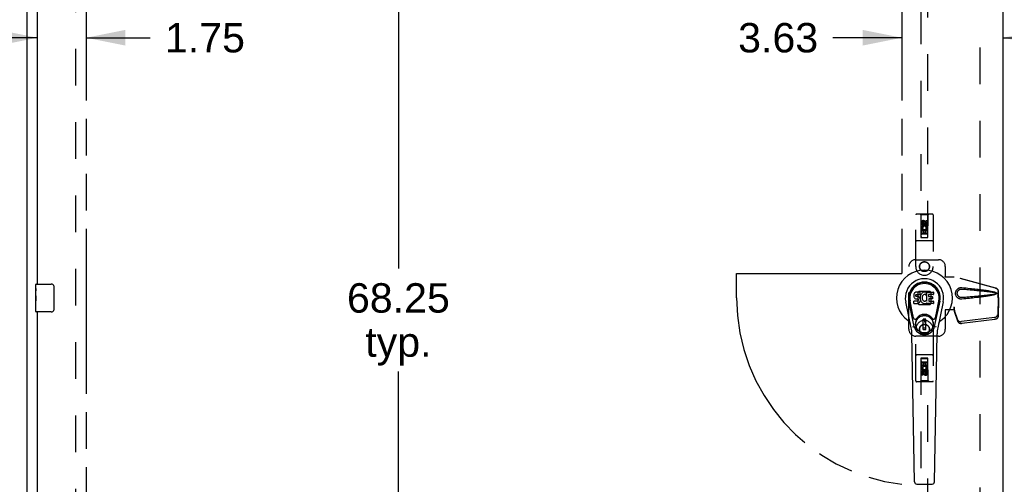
# Model space of a CAD drawing. Header units: inches. Extents: x 0 to 240, y 0 to 155.
# Tile 7 of 19: x 40 to 76, y 76 to 93. Entities that reach past the tile are written whole.
import ezdxf

# ---------------------------------------------------------------- set-up
doc = ezdxf.new("R2010")
doc.units = ezdxf.units.IN
doc.header["$LTSCALE"] = 13.183297
doc.header["$MEASUREMENT"] = 0
doc.linetypes.add('HIDDEN', pattern=[0.2, 0.1, -0.1])
doc.linetypes.add('PHANTOM', pattern=[0.8, 0.45, -0.05, 0.1, -0.05, 0.1, -0.05])
doc.layers.get('0').update_dxf_attribs({"linetype": 'CONTINUOUS'})
for name, color, linetype in [('02___PRT_ALL_AXES', 7, 'CONTINUOUS'), ('AVAILABLE_DOOR_SPACE', 7, 'CONTINUOUS'), ('DEFAULT_2', 8, 'HIDDEN'), ('DIMENSIONS', 7, 'CONTINUOUS')]:
    doc.layers.add(name, color=color, linetype=linetype)
doc.styles.get("Standard").update_dxf_attribs({"font": 'arial.ttf'})
doc.dimstyles.new('DIMSTYLE_1', dxfattribs={"dimtxt": 1.057484, "dimasz": 1.409978, "dimexe": 0.09, "dimexo": 0.07, "dimgap": 0.0375, "dimtad": 0, "dimtih": 1, "dimtoh": 1, "dimzin": 4, "dimdsep": 46, "dimtxsty": 'Standard', "dimblk": '_FILLED', "dimblk1": '_FILLED', "dimblk2": '_FILLED', "dimcen": 0.09, "dimazin": 1, "dimtfac": 1, "dimtdec": 3, "dimtofl": 0, "dimtmove": 0, "dimatfit": 3, "dimldrblk": '_FILLED', "dimfxl": 1, "dimtolj": 1, "dimtzin": 4, "dimarcsym": 0})

# ---------------------------------------------------------------- blocks, each defined once
blk = doc.blocks.new('_FILLED')
at = {"color": 0, "linetype": 'ByBlock'}
blk.add_solid([(0, 0), (-1, 0.2), (-1, -0.2)], dxfattribs=at)
blk = doc.blocks.new('*D8')
at = {"layer": 'DIMENSIONS', "color": 2, "linetype": 'Continuous'}
for p, q in [((40.849, 92.226), (38.029, 92.226)), ((42.599, 92.226), (44.903, 92.226))]:
    blk.add_line(p, q, dxfattribs=at)
at = {"layer": 'DIMENSIONS', "color": 2, "linetype": 'Continuous', "xscale": 1.409978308, "yscale": 1.409978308, "zscale": 1.409978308}
blk.add_blockref('_FILLED', (40.849, 92.226), dxfattribs=at)
at = {"layer": 'DIMENSIONS', "color": 2, "linetype": 'Continuous', "xscale": 1.409978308, "yscale": 1.409978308, "zscale": 1.409978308, "rotation": 180}
blk.add_blockref('_FILLED', (42.599, 92.226), dxfattribs=at)
at = {"layer": 'DIMENSIONS', "color": 2, "linetype": 'Continuous', "insert": (45.432, 92.755), "char_height": 1.0575, "width": 2.87368, "attachment_point": 1, "line_spacing_factor": 0.9}
blk.add_mtext('1.75', dxfattribs=at)
blk = doc.blocks.new('*D10')
at = {"layer": 'DIMENSIONS', "color": 2, "linetype": 'Continuous'}
for p, q in [((71.912, 92.226), (69.432, 92.226)), ((75.537, 92.226), (78.357, 92.226))]:
    blk.add_line(p, q, dxfattribs=at)
at = {"layer": 'DIMENSIONS', "color": 2, "linetype": 'Continuous', "xscale": 1.409978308, "yscale": 1.409978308, "zscale": 1.409978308}
blk.add_blockref('_FILLED', (71.912, 92.226), dxfattribs=at)
at = {"layer": 'DIMENSIONS', "color": 2, "linetype": 'Continuous', "xscale": 1.409978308, "yscale": 1.409978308, "zscale": 1.409978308, "rotation": 180}
blk.add_blockref('_FILLED', (75.537, 92.226), dxfattribs=at)
at = {"layer": 'DIMENSIONS', "color": 2, "linetype": 'Continuous', "insert": (68.904, 92.755), "char_height": 1.0575, "width": 2.87368, "attachment_point": 3, "line_spacing_factor": 0.9}
blk.add_mtext('3.63', dxfattribs=at)
blk = doc.blocks.new('*D11')
at = {"layer": 'DIMENSIONS', "color": 2, "linetype": 'Continuous'}
for p, q in [((55.456, 116.996), (52.551, 116.996)), ((53.82, 116.996), (53.82, 83.928)), ((53.82, 48.746), (53.82, 80.227))]:
    blk.add_line(p, q, dxfattribs=at)
at = {"layer": 'DIMENSIONS', "color": 2, "linetype": 'Continuous', "xscale": 1.409978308, "yscale": 1.409978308, "zscale": 1.409978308}
for p, rotation in [((53.82, 116.996), 90), ((53.82, 48.746), 270)]:
    blk.add_blockref('_FILLED', p, dxfattribs=dict(at, rotation=rotation))
at = {"layer": 'DIMENSIONS', "color": 2, "linetype": 'Continuous', "insert": (53.82, 83.4), "char_height": 1.0575, "width": 3.6953, "attachment_point": 2, "line_spacing_factor": 0.9}
blk.add_mtext('68.25\\Ptyp.', dxfattribs=at)
blk = doc.blocks.new('*D20')
at = {"layer": 'DIMENSIONS', "color": 2, "linetype": 'Continuous'}
for p, q in [((77.412, 95.978), (74.592, 95.978)), ((81.037, 95.978), (83.409, 95.978))]:
    blk.add_line(p, q, dxfattribs=at)
at = {"layer": 'DIMENSIONS', "color": 2, "linetype": 'Continuous', "xscale": 1.409978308, "yscale": 1.409978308, "zscale": 1.409978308}
blk.add_blockref('_FILLED', (77.412, 95.978), dxfattribs=at)
at = {"layer": 'DIMENSIONS', "color": 2, "linetype": 'Continuous', "xscale": 1.409978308, "yscale": 1.409978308, "zscale": 1.409978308, "rotation": 180}
blk.add_blockref('_FILLED', (81.037, 95.978), dxfattribs=at)
at = {"layer": 'DIMENSIONS', "color": 2, "linetype": 'Continuous', "insert": (83.938, 96.507), "char_height": 1.0575, "width": 2.87368, "attachment_point": 1, "line_spacing_factor": 0.9}
blk.add_mtext('3.63', dxfattribs=at)

msp = doc.modelspace()

# ---------------------------------------------------------------- linework, layer by layer
at = {"color": 3, "linetype": 'Continuous'}
for p, q in [((40.474, 118.767), (40.474, 46.975)), ((75.537, 118.017), (75.537, 47.725)), ((40.849, 83.371), (40.849, 112.621)), ((40.849, 53.121), (40.849, 82.371))]:
    msp.add_line(p, q, dxfattribs=at)
at = {"color": 7, "linetype": 'Continuous'}
for p, q in [((40.789, 83.21), (40.789, 83.356)), ((40.804, 83.371), (41.344, 83.371)), ((41.444, 83.271), (41.444, 82.471)), ((40.789, 82.952), (40.789, 82.986)), ((72.34, 82.985), (72.338, 82.961)), ((72.338, 82.961), (72.339, 82.938)), ((72.339, 82.938), (72.343, 82.914)), ((72.345, 83.008), (72.34, 82.985)), ((72.343, 82.914), (72.351, 82.892)), ((72.355, 83.031), (72.345, 83.008)), ((72.351, 82.892), (72.364, 82.872)), ((72.368, 83.051), (72.355, 83.031)), ((72.364, 82.872), (72.381, 82.854)), ((72.377, 83.059), (72.368, 83.051)), ((72.386, 83.065), (72.377, 83.059)), ((72.381, 82.854), (72.4, 82.841)), ((72.408, 83.075), (72.386, 83.065)), ((72.4, 82.841), (72.412, 82.837)), ((72.431, 83.082), (72.408, 83.075)), ((72.409, 82.95), (72.41, 82.965)), ((72.41, 82.942), (72.409, 82.95)), ((72.41, 82.965), (72.412, 82.98)), ((72.412, 82.935), (72.41, 82.942)), ((72.412, 82.98), (72.415, 82.986)), ((72.417, 82.929), (72.412, 82.935)), ((72.412, 82.837), (72.423, 82.835)), ((72.415, 82.986), (72.421, 82.991)), ((72.423, 82.925), (72.417, 82.929)), ((72.421, 82.991), (72.435, 82.996)), ((72.437, 82.921), (72.423, 82.925)), ((72.423, 82.835), (72.471, 82.834)), ((72.571, 83.082), (72.431, 83.082)), ((72.435, 82.996), (72.45, 82.997)), ((72.461, 82.921), (72.437, 82.921)), ((72.45, 82.997), (72.563, 82.997)), ((72.485, 82.92), (72.461, 82.921)), ((72.471, 82.834), (72.478, 82.834)), ((72.478, 82.834), (72.485, 82.831)), ((72.509, 82.915), (72.485, 82.92)), ((72.485, 82.831), (72.491, 82.827)), ((72.491, 82.827), (72.496, 82.821)), ((72.496, 82.821), (72.503, 82.807)), ((72.503, 82.807), (72.505, 82.792)), ((72.52, 82.91), (72.509, 82.915)), ((72.53, 82.903), (72.52, 82.91)), ((72.547, 82.886), (72.53, 82.903)), ((72.56, 82.866), (72.547, 82.886)), ((72.569, 82.844), (72.56, 82.866)), ((72.563, 82.997), (72.569, 82.997)), ((72.569, 82.997), (72.57, 83.003)), ((72.576, 82.821), (72.569, 82.844)), ((72.57, 83.003), (72.572, 83.016)), ((72.575, 82.918), (72.57, 82.874)), ((72.57, 82.874), (72.571, 82.852)), ((72.573, 83.039), (72.571, 83.082)), ((72.571, 82.852), (72.575, 82.83)), ((72.572, 83.016), (72.573, 83.039)), ((72.579, 82.94), (72.575, 82.918)), ((72.575, 82.83), (72.579, 82.808)), ((72.578, 82.797), (72.576, 82.821)), ((72.577, 82.773), (72.578, 82.797)), ((72.585, 82.962), (72.579, 82.94)), ((72.579, 82.808), (72.586, 82.787)), ((72.594, 82.982), (72.585, 82.962)), ((72.605, 83.002), (72.594, 82.982)), ((72.618, 83.02), (72.605, 83.002)), ((72.632, 83.037), (72.618, 83.02)), ((72.649, 83.052), (72.632, 83.037)), ((72.641, 82.89), (72.64, 82.863)), ((72.64, 82.863), (72.641, 82.849)), ((72.644, 82.916), (72.641, 82.89)), ((72.641, 82.849), (72.644, 82.837)), ((72.648, 82.929), (72.644, 82.916)), ((72.644, 82.837), (72.654, 82.812)), ((72.653, 82.941), (72.648, 82.929)), ((72.667, 83.065), (72.649, 83.052)), ((72.668, 82.964), (72.653, 82.941)), ((72.654, 82.812), (72.668, 82.789)), ((72.687, 83.074), (72.667, 83.065)), ((72.676, 82.974), (72.668, 82.964)), ((72.687, 82.982), (72.676, 82.974)), ((72.709, 83.079), (72.687, 83.074)), ((72.712, 82.992), (72.687, 82.982)), ((72.731, 83.081), (72.709, 83.079)), ((72.724, 82.996), (72.712, 82.992)), ((72.738, 82.995), (72.724, 82.996)), ((72.754, 83.08), (72.731, 83.081)), ((72.751, 82.992), (72.738, 82.995)), ((72.763, 82.987), (72.751, 82.992)), ((72.765, 83.079), (72.754, 83.08)), ((72.775, 83.075), (72.765, 83.079)), ((72.795, 83.058), (72.769, 82.99)), ((72.794, 83.063), (72.775, 83.075)), ((72.804, 82.755), (72.804, 83.08)), ((72.804, 83.08), (73.041, 83.08)), ((72.874, 82.992), (72.874, 82.925)), ((72.876, 82.834), (72.876, 82.756)), ((73.041, 82.997), (72.879, 82.997)), ((72.879, 82.92), (73.01, 82.92)), ((73.01, 82.838), (72.88, 82.838)), ((73.015, 82.916), (73.015, 82.843)), ((73.045, 83.076), (73.045, 83.001)), ((40.789, 82.755), (40.789, 82.787)), ((40.789, 82.386), (40.789, 82.525)), ((72.248, 81.801), (72.051, 82.727)), ((72.359, 81.848), (72.166, 82.752)), ((72.214, 82.525), (72.17, 82.753)), ((72.282, 82.379), (72.207, 82.76)), ((72.341, 82.676), (72.341, 82.75)), ((72.405, 82.755), (72.345, 82.755)), ((72.346, 82.671), (72.49, 82.671)), ((72.465, 82.756), (72.405, 82.755)), ((72.481, 82.757), (72.465, 82.756)), ((72.487, 82.76), (72.481, 82.757)), ((72.493, 82.766), (72.487, 82.76)), ((72.49, 82.671), (72.502, 82.672)), ((72.502, 82.778), (72.493, 82.766)), ((72.504, 82.785), (72.502, 82.778)), ((72.502, 82.672), (72.513, 82.676)), ((72.505, 82.792), (72.504, 82.785)), ((72.513, 82.676), (72.533, 82.69)), ((72.533, 82.69), (72.55, 82.707)), ((72.55, 82.707), (72.556, 82.717)), ((72.556, 82.717), (72.562, 82.728)), ((72.562, 82.728), (72.57, 82.75)), ((72.57, 82.75), (72.577, 82.773)), ((72.586, 82.787), (72.607, 82.747)), ((72.607, 82.747), (72.62, 82.729)), ((72.62, 82.729), (72.635, 82.712)), ((72.635, 82.712), (72.651, 82.697)), ((72.651, 82.697), (72.669, 82.683)), ((72.668, 82.789), (72.677, 82.779)), ((72.669, 82.683), (72.679, 82.678)), ((72.677, 82.779), (72.687, 82.77)), ((72.679, 82.678), (72.689, 82.675)), ((72.687, 82.77), (72.698, 82.762)), ((72.689, 82.675), (72.711, 82.669)), ((72.698, 82.762), (72.71, 82.757)), ((72.71, 82.757), (72.723, 82.755)), ((72.711, 82.669), (72.733, 82.667)), ((72.723, 82.755), (72.737, 82.755)), ((72.733, 82.667), (72.755, 82.67)), ((72.737, 82.755), (72.75, 82.757)), ((72.75, 82.757), (72.763, 82.761)), ((72.755, 82.67), (72.776, 82.676)), ((72.763, 82.761), (72.775, 82.766)), ((72.775, 82.766), (72.786, 82.774)), ((72.776, 82.676), (72.795, 82.688)), ((72.792, 82.773), (72.804, 82.755)), ((72.795, 82.688), (72.796, 82.688)), ((72.806, 82.688), (72.796, 82.688)), ((72.806, 82.675), (72.806, 82.688)), ((73.042, 82.671), (72.811, 82.671)), ((72.88, 82.752), (73.042, 82.752)), ((73.046, 82.747), (73.046, 82.675)), ((73.09, 81.848), (73.283, 82.752)), ((73.167, 82.379), (73.242, 82.76)), ((73.398, 82.727), (73.201, 81.801)), ((73.235, 82.525), (73.279, 82.753)), ((41.344, 82.371), (40.804, 82.371)), ((72.33, 82.154), (72.282, 82.379)), ((72.679, 81.739), (72.679, 82.113)), ((72.77, 82.113), (72.679, 82.113)), ((72.77, 81.739), (72.77, 82.113)), ((73.119, 82.154), (73.167, 82.379)), ((72.679, 82.074), (72.77, 82.074)), ((72.77, 81.779), (72.679, 81.779)), ((72.679, 81.739), (72.77, 81.739)), ((72.73, 82.074), (72.73, 81.995)), ((72.77, 81.995), (72.73, 81.995)), ((72.367, 76.255), (72.274, 81.576)), ((73.082, 76.255), (73.175, 81.576)), ((72.445, 76.178), (73.004, 76.178))]:
    msp.add_line(p, q, dxfattribs=at)
for points in [[(41.438, 83.307), (41.44, 83.301), (41.441, 83.295), (41.443, 83.289), (41.444, 83.283), (41.444, 83.277), (41.444, 83.271)], [(41.444, 82.471), (41.444, 82.464), (41.444, 82.458), (41.443, 82.452), (41.441, 82.446), (41.44, 82.44), (41.438, 82.435)], [(72.326, 81.818), (72.324, 81.823), (72.323, 81.829), (72.321, 81.835), (72.32, 81.84)], [(73.129, 81.84), (73.127, 81.835), (73.126, 81.829), (73.124, 81.823), (73.123, 81.818)]]:
    msp.add_lwpolyline(points, dxfattribs=at)
for radius in [0.317, 0.313]:
    msp.add_circle((72.724, 81.926), radius, dxfattribs=at)
for centre, radius, start, end in [((72.724, 82.871), 1.004, 305.5066, 234.4934), ((72.724, 82.871), 0.689, 347.9703, 192.0297), ((40.804, 83.356), 0.015, 90, 180), ((41.344, 83.271), 0.1, 21.1999, 90), ((72.724, 82.871), 0.571, 347.9703, 192.0297), ((72.724, 82.861), 0.527, 348.9402, 191.0594), ((72.765, 82.991), 0.00448, 246.1578, 339.0016), ((72.791, 83.06), 0.00448, 339.0016, 51.8729), ((72.879, 82.992), 0.00448, 90, 180), ((72.879, 82.925), 0.00448, 180, 270), ((72.88, 82.834), 0.00448, 90, 180), ((73.01, 82.916), 0.00448, 0, 90), ((73.01, 82.843), 0.00448, 270, 360), ((73.041, 83.076), 0.00448, 0, 90), ((73.041, 83.001), 0.00448, 270, 360), ((72.345, 82.75), 0.00448, 90, 180.0119), ((72.346, 82.676), 0.00483, 180, 270), ((72.789, 82.77), 0.00448, 34.0893, 127.3444), ((72.811, 82.675), 0.00448, 180, 270), ((72.88, 82.756), 0.00448, 180, 270), ((73.042, 82.747), 0.00448, 0, 90), ((73.042, 82.675), 0.00448, 270, 360), ((40.804, 82.386), 0.015, 180, 270), ((41.344, 82.471), 0.1, 270, 338.7946), ((72.388, 82.166), 0.0591, 192.0297, 324.5763), ((72.724, 81.926), 0.354, 35.4237, 144.5763), ((73.061, 82.166), 0.0591, 215.4237, 347.9703), ((72.027, 81.893), 0.197, 12.0297, 54.4934), ((71.093, 81.555), 1.181, 1, 12.0297), ((72.724, 81.926), 0.374, 192.0297, 347.9703), ((74.356, 81.555), 1.181, 167.9703, 179), ((73.422, 81.893), 0.197, 125.5066, 167.9703), ((72.445, 76.257), 0.0787, 181, 270), ((73.004, 76.257), 0.0787, 270, 359)]:
    msp.add_arc(centre, radius, start, end, dxfattribs=at)
msp.add_ellipse((72.724, 82.861), major_axis=(0, 0.565), ratio=0.999848, start_param=-1.76365, end_param=1.76365, dxfattribs=at)
at = {"layer": '02___PRT_ALL_AXES', "color": 8, "linetype": 'HIDDEN'}
for p, q in [((72.789, 85.557), (72.789, 85.65)), ((72.789, 85.65), (72.831, 85.65)), ((72.831, 85.65), (72.831, 85.557)), ((72.618, 85.494), (72.618, 85.586)), ((72.66, 85.494), (72.618, 85.494)), ((72.618, 85.181), (72.618, 85.337)), ((72.618, 85.337), (72.795, 85.337)), ((72.666, 85.362), (72.627, 85.345)), ((72.66, 85.586), (72.66, 85.494)), ((72.66, 85.295), (72.66, 85.181)), ((72.703, 85.295), (72.66, 85.295)), ((72.703, 85.202), (72.703, 85.295)), ((72.704, 85.557), (72.704, 85.586)), ((72.745, 85.6), (72.745, 85.553)), ((72.745, 85.295), (72.745, 85.202)), ((72.789, 85.295), (72.745, 85.295)), ((72.795, 85.337), (72.777, 85.35)), ((72.789, 85.181), (72.789, 85.295)), ((72.82, 85.341), (72.819, 85.337)), ((72.819, 85.337), (72.831, 85.337)), ((72.831, 85.337), (72.831, 85.181)), ((72.66, 85.181), (72.618, 85.181)), ((72.745, 85.202), (72.703, 85.202)), ((72.831, 85.181), (72.789, 85.181)), ((72.618, 80.404), (72.618, 80.56)), ((72.618, 80.56), (72.66, 80.56)), ((72.63, 80.404), (72.618, 80.404)), ((72.628, 80.401), (72.63, 80.404)), ((72.653, 80.404), (72.672, 80.391)), ((72.831, 80.404), (72.653, 80.404)), ((72.66, 80.56), (72.66, 80.447)), ((72.66, 80.447), (72.704, 80.447)), ((72.704, 80.447), (72.704, 80.539)), ((72.704, 80.539), (72.746, 80.539)), ((72.746, 80.539), (72.746, 80.447)), ((72.746, 80.447), (72.789, 80.447)), ((72.783, 80.38), (72.822, 80.397)), ((72.789, 80.447), (72.789, 80.56)), ((72.789, 80.56), (72.831, 80.56)), ((72.831, 80.56), (72.831, 80.404)), ((72.618, 80.092), (72.618, 80.184)), ((72.66, 80.092), (72.618, 80.092)), ((72.66, 80.184), (72.66, 80.092)), ((72.704, 80.142), (72.704, 80.188)), ((72.745, 80.184), (72.745, 80.156)), ((72.789, 80.156), (72.789, 80.248)), ((72.789, 80.248), (72.831, 80.248)), ((72.831, 80.248), (72.831, 80.156))]:
    msp.add_line(p, q, dxfattribs=at)
at = {"layer": '02___PRT_ALL_AXES', "color": 7, "linetype": 'Continuous'}
for p, q in [((40.789, 83.21), (40.789, 83.356)), ((40.789, 82.952), (40.789, 83.209)), ((40.795, 83.154), (40.789, 83.154)), ((40.789, 82.986), (40.796, 82.986)), ((40.789, 82.386), (40.789, 82.95)), ((40.791, 82.923), (40.789, 82.923)), ((40.791, 82.925), (40.793, 82.903)), ((40.796, 82.986), (40.796, 83.122)), ((40.789, 82.791), (40.795, 82.791)), ((40.789, 82.755), (40.796, 82.755)), ((40.789, 82.692), (40.796, 82.692)), ((40.789, 82.525), (40.796, 82.525)), ((40.796, 82.525), (40.796, 82.755))]:
    msp.add_line(p, q, dxfattribs=at)
for points in [[(40.789, 83.21), (40.79, 83.206), (40.79, 83.202), (40.791, 83.196), (40.792, 83.183)], [(40.792, 83.183), (40.793, 83.176), (40.794, 83.167), (40.795, 83.159)], [(40.795, 83.159), (40.795, 83.15), (40.796, 83.141), (40.796, 83.132), (40.796, 83.122)], [(40.789, 82.952), (40.79, 82.944), (40.79, 82.935), (40.791, 82.925)], [(40.793, 82.903), (40.794, 82.891), (40.795, 82.879), (40.795, 82.867), (40.796, 82.854), (40.796, 82.842), (40.796, 82.829), (40.796, 82.816), (40.796, 82.803), (40.795, 82.791), (40.795, 82.778), (40.794, 82.766)]]:
    msp.add_lwpolyline(points, dxfattribs=at)
at = {"layer": '02___PRT_ALL_AXES', "color": 8, "linetype": 'HIDDEN'}
for centre, radius in [((72.724, 85.543), 0.085), ((72.724, 83.996), 0.172), ((72.724, 81.746), 0.172), ((72.724, 80.198), 0.085)]:
    msp.add_circle(centre, radius, dxfattribs=at)
for centre, radius, start, end in [((72.682, 85.586), 0.0644, 12.2995, 180.0775), ((72.725, 85.387), 0.107, 334.2636, 203.4027), ((72.682, 85.586), 0.0219, 359.9011, 180), ((72.725, 85.387), 0.0639, 324.8895, 203.4026), ((72.768, 85.557), 0.0635, 180, 360), ((72.767, 85.557), 0.0219, 190.307, 360), ((72.724, 80.355), 0.107, 154.2636, 23.4027), ((72.724, 80.355), 0.0639, 144.8895, 23.4026), ((72.681, 80.184), 0.0635, 0, 180), ((72.682, 80.184), 0.0219, 10.307, 180), ((72.767, 80.156), 0.0644, 192.2995, 0.0775), ((72.767, 80.156), 0.0219, 179.9011, 360)]:
    msp.add_arc(centre, radius, start, end, dxfattribs=at)
at = {"layer": '02___PRT_ALL_AXES', "color": 7, "linetype": 'Continuous'}
msp.add_ellipse((41.052, 82.787), major_axis=(0.263, 0), ratio=0.432808, start_param=-3.141593, end_param=-2.961605, dxfattribs=at)
at = {"layer": 'AVAILABLE_DOOR_SPACE', "color": 4, "linetype": 'PHANTOM'}
for p, q in [((42.599, 116.996), (42.599, 48.746)), ((71.912, 116.996), (71.912, 83.746)), ((65.974, 82.871), (65.974, 83.746)), ((65.974, 83.746), (71.912, 83.746))]:
    msp.add_line(p, q, dxfattribs=at)
msp.add_arc((72.724, 82.871), 6.75, 180, 263.0865, dxfattribs=at)
at = {"layer": 'DEFAULT_2', "color": 8, "linetype": 'HIDDEN'}
for p, q in [((42.224, 48.319), (42.224, 117.423)), ((74.724, 48.371), (74.724, 117.371)), ((72.599, 117.043), (72.599, 85.042)), ((72.849, 85.042), (72.849, 117.043)), ((72.412, 83.996), (72.412, 85.853)), ((73.007, 85.883), (72.442, 85.883)), ((72.594, 85.853), (72.564, 85.883)), ((72.594, 85.853), (72.598, 85.043)), ((72.854, 85.853), (72.594, 85.853)), ((72.851, 85.043), (72.854, 85.853)), ((72.854, 85.853), (72.884, 85.883)), ((73.037, 85.853), (73.037, 83.996)), ((72.852, 85.293), (72.597, 85.293)), ((72.724, 85.615), (72.662, 85.579)), ((72.662, 85.579), (72.662, 85.507)), ((72.662, 85.579), (72.672, 85.573)), ((72.662, 85.507), (72.672, 85.513)), ((72.662, 85.507), (72.724, 85.471)), ((72.724, 85.604), (72.672, 85.573)), ((72.672, 85.573), (72.672, 85.513)), ((72.672, 85.513), (72.724, 85.482)), ((72.724, 85.615), (72.724, 85.604)), ((72.787, 85.579), (72.724, 85.615)), ((72.777, 85.573), (72.724, 85.604)), ((72.724, 85.482), (72.777, 85.513)), ((72.724, 85.471), (72.787, 85.507)), ((72.724, 85.471), (72.724, 85.482)), ((72.787, 85.579), (72.777, 85.573)), ((72.777, 85.513), (72.777, 85.573)), ((72.787, 85.507), (72.777, 85.513)), ((72.787, 85.507), (72.787, 85.579)), ((73.007, 84.918), (72.442, 84.918)), ((72.598, 85.043), (72.851, 85.043)), ((72.599, 85.045), (72.849, 85.045)), ((72.599, 85.042), (72.849, 85.042)), ((72.809, 85.168), (72.639, 85.168)), ((72.412, 84.246), (73.224, 84.246)), ((72.162, 81.746), (72.162, 83.996)), ((73.474, 83.996), (73.474, 83.643)), ((73.471, 83.626), (73.474, 83.643)), ((73.471, 83.626), (73.792, 83.626)), ((73.479, 83.626), (73.474, 83.643)), ((75.282, 83.223), (73.785, 83.626)), ((75.29, 83.223), (73.792, 83.626)), ((72.523, 83.107), (72.488, 83.072)), ((72.488, 83.072), (72.488, 82.67)), ((72.926, 83.107), (72.523, 83.107)), ((72.961, 83.072), (72.926, 83.107)), ((72.961, 82.67), (72.961, 83.072)), ((75.353, 82.955), (75.375, 82.873)), ((75.374, 82.884), (75.355, 82.269)), ((75.36, 82.955), (75.382, 82.873)), ((75.387, 82.813), (75.368, 82.198)), ((75.374, 82.884), (75.387, 82.813)), ((75.375, 82.873), (75.375, 83.103)), ((75.382, 82.873), (75.375, 82.873)), ((75.376, 82.9), (75.385, 82.844)), ((75.382, 82.873), (75.382, 83.103)), ((75.385, 82.844), (75.386, 82.833)), ((75.386, 82.833), (75.387, 82.823)), ((75.387, 82.823), (75.387, 82.813)), ((72.488, 82.67), (72.523, 82.634)), ((72.523, 82.634), (72.926, 82.634)), ((72.926, 82.634), (72.961, 82.67)), ((73.471, 82.446), (73.474, 82.429)), ((73.792, 82.446), (73.471, 82.446)), ((73.479, 82.446), (73.474, 82.429)), ((73.785, 82.533), (73.785, 82.446)), ((73.792, 82.533), (73.785, 82.533)), ((73.923, 82.075), (73.791, 82.459)), ((73.805, 82.388), (73.791, 82.459)), ((73.792, 82.533), (73.792, 82.446)), ((73.474, 82.429), (73.474, 81.746)), ((73.8, 82.419), (73.805, 82.388)), ((73.936, 82.004), (73.805, 82.388)), ((75.237, 82.17), (74.05, 82.018)), ((75.251, 82.099), (74.063, 81.947)), ((72.412, 79.888), (72.412, 81.746)), ((73.037, 81.746), (73.037, 79.888)), ((73.224, 81.496), (72.412, 81.496)), ((73.007, 80.823), (72.442, 80.823)), ((72.598, 80.698), (72.594, 79.888)), ((72.598, 80.698), (72.851, 80.698)), ((72.599, 80.7), (72.599, 48.698)), ((72.849, 80.7), (72.599, 80.7)), ((72.849, 80.697), (72.599, 80.697)), ((72.849, 48.698), (72.849, 80.7)), ((72.854, 79.888), (72.851, 80.698)), ((72.597, 80.448), (72.852, 80.448)), ((72.639, 80.573), (72.809, 80.573)), ((72.724, 80.271), (72.662, 80.235)), ((72.662, 80.235), (72.662, 80.163)), ((72.662, 80.235), (72.672, 80.229)), ((72.662, 80.163), (72.672, 80.168)), ((72.662, 80.163), (72.724, 80.126)), ((72.724, 80.259), (72.672, 80.229)), ((72.672, 80.229), (72.672, 80.168)), ((72.672, 80.168), (72.724, 80.138)), ((72.724, 80.271), (72.724, 80.259)), ((72.787, 80.235), (72.724, 80.271)), ((72.777, 80.229), (72.724, 80.259)), ((72.724, 80.138), (72.777, 80.168)), ((72.724, 80.126), (72.787, 80.163)), ((72.724, 80.126), (72.724, 80.138)), ((72.787, 80.235), (72.777, 80.229)), ((72.777, 80.168), (72.777, 80.229)), ((72.787, 80.163), (72.777, 80.168)), ((72.787, 80.163), (72.787, 80.235)), ((73.007, 79.858), (72.442, 79.858)), ((72.594, 79.888), (72.564, 79.858)), ((72.854, 79.888), (72.594, 79.888)), ((72.854, 79.888), (72.884, 79.858))]:
    msp.add_line(p, q, dxfattribs=at)
for points in [[(74.068, 82.828), (74.055, 82.827), (74.043, 82.827), (74.03, 82.828), (74.017, 82.829), (74.004, 82.832), (73.991, 82.835), (73.979, 82.839), (73.967, 82.843), (73.956, 82.849), (73.944, 82.855), (73.933, 82.862), (73.921, 82.871), (73.91, 82.88), (73.899, 82.891), (73.888, 82.904), (73.877, 82.918), (73.868, 82.933), (73.86, 82.95), (73.853, 82.966), (73.848, 82.983), (73.845, 83), (73.843, 83.018), (73.842, 83.035), (73.842, 83.052), (73.844, 83.069), (73.848, 83.087), (73.853, 83.104), (73.859, 83.12), (73.867, 83.136), (73.876, 83.152), (73.887, 83.166), (73.898, 83.179), (73.909, 83.19), (73.92, 83.2), (73.932, 83.208), (73.943, 83.216), (73.955, 83.222), (73.967, 83.228), (73.979, 83.233), (73.991, 83.237), (74.004, 83.24), (74.016, 83.242), (74.029, 83.244)], [(74.068, 82.881), (74.059, 82.881), (74.05, 82.881), (74.04, 82.882), (74.031, 82.883), (74.022, 82.885), (74.012, 82.887), (74.004, 82.89), (73.995, 82.894), (73.987, 82.898), (73.978, 82.902), (73.97, 82.908), (73.962, 82.914), (73.954, 82.921), (73.946, 82.929), (73.938, 82.938), (73.93, 82.948), (73.924, 82.959), (73.918, 82.97), (73.913, 82.981), (73.91, 82.992), (73.907, 83.003), (73.905, 83.014), (73.904, 83.025), (73.904, 83.035), (73.904, 83.045), (73.905, 83.056), (73.907, 83.066), (73.909, 83.077), (73.913, 83.089), (73.917, 83.1), (73.923, 83.111), (73.929, 83.122), (73.937, 83.132), (73.944, 83.142), (73.953, 83.15), (73.961, 83.157), (73.969, 83.163), (73.977, 83.169), (73.986, 83.174), (73.994, 83.178), (74.003, 83.181), (74.012, 83.184), (74.021, 83.187), (74.03, 83.189), (74.04, 83.19), (74.049, 83.191), (74.059, 83.191), (74.068, 83.19)], [(74.029, 83.244), (74.042, 83.245), (74.055, 83.245), (74.068, 83.244)], [(74.068, 83.244), (74.144, 83.236), (74.217, 83.229), (74.286, 83.222), (74.353, 83.215), (74.417, 83.208), (74.479, 83.201), (74.538, 83.194), (74.594, 83.188), (74.649, 83.181), (74.701, 83.175), (74.75, 83.169), (74.798, 83.163), (74.844, 83.157), (74.888, 83.151), (74.93, 83.145), (74.97, 83.139), (75.009, 83.133), (75.046, 83.127), (75.081, 83.12), (75.115, 83.114), (75.147, 83.108), (75.178, 83.101), (75.207, 83.095), (75.235, 83.087), (75.262, 83.079), (75.287, 83.071)], [(74.068, 83.19), (74.132, 83.185), (74.193, 83.18), (74.252, 83.175), (74.309, 83.17), (74.364, 83.165), (74.416, 83.16), (74.467, 83.156), (74.516, 83.152), (74.563, 83.147), (74.608, 83.143), (74.651, 83.139), (74.692, 83.135), (74.732, 83.132), (74.769, 83.128), (74.805, 83.124), (74.84, 83.121), (74.873, 83.117), (74.904, 83.114), (74.934, 83.111), (74.963, 83.108), (74.991, 83.105), (75.019, 83.101), (75.046, 83.098), (75.073, 83.095), (75.1, 83.091), (75.127, 83.088), (75.153, 83.084), (75.18, 83.08), (75.207, 83.076), (75.234, 83.071), (75.26, 83.066), (75.287, 83.06)], [(75.282, 83.223), (75.295, 83.219), (75.307, 83.214), (75.319, 83.207), (75.33, 83.198), (75.34, 83.189), (75.349, 83.179), (75.356, 83.168), (75.363, 83.156), (75.368, 83.143), (75.372, 83.13), (75.374, 83.116), (75.375, 83.103)], [(75.382, 83.103), (75.381, 83.116), (75.379, 83.13), (75.376, 83.143), (75.371, 83.156), (75.364, 83.168), (75.356, 83.179), (75.348, 83.189), (75.338, 83.198), (75.327, 83.207), (75.315, 83.214), (75.303, 83.219), (75.29, 83.223)], [(75.287, 83.012), (75.26, 83.006), (75.234, 83), (75.207, 82.996), (75.18, 82.991), (75.154, 82.988), (75.127, 82.984), (75.1, 82.98), (75.073, 82.977), (75.047, 82.974), (75.02, 82.97), (74.992, 82.967), (74.964, 82.964), (74.935, 82.961), (74.905, 82.958), (74.873, 82.954), (74.841, 82.951), (74.806, 82.947), (74.77, 82.944), (74.733, 82.94), (74.693, 82.936), (74.652, 82.932), (74.609, 82.928), (74.564, 82.924), (74.517, 82.92), (74.468, 82.916), (74.417, 82.911), (74.364, 82.907), (74.309, 82.902), (74.252, 82.897), (74.193, 82.892), (74.132, 82.887), (74.068, 82.881)], [(75.287, 83.001), (75.264, 82.993), (75.24, 82.985), (75.215, 82.979), (75.188, 82.972), (75.16, 82.966), (75.131, 82.96), (75.101, 82.955), (75.069, 82.949), (75.036, 82.943), (75.001, 82.938), (74.965, 82.932), (74.928, 82.927), (74.889, 82.921), (74.848, 82.915), (74.806, 82.91), (74.762, 82.904), (74.716, 82.898), (74.668, 82.892), (74.618, 82.887), (74.566, 82.881), (74.512, 82.874), (74.456, 82.868), (74.398, 82.862), (74.337, 82.855), (74.274, 82.849), (74.208, 82.842), (74.139, 82.835), (74.068, 82.828)], [(75.287, 83.071), (75.293, 83.068), (75.298, 83.064), (75.302, 83.059), (75.306, 83.054), (75.309, 83.048), (75.31, 83.042), (75.311, 83.036), (75.31, 83.03), (75.309, 83.024), (75.306, 83.018), (75.303, 83.013), (75.298, 83.008), (75.293, 83.004), (75.287, 83.001)], [(75.287, 83.06), (75.292, 83.058), (75.296, 83.056), (75.3, 83.052), (75.303, 83.049), (75.305, 83.045), (75.307, 83.04), (75.307, 83.036), (75.307, 83.031), (75.305, 83.027), (75.303, 83.023), (75.3, 83.019), (75.296, 83.016), (75.292, 83.013), (75.287, 83.012)], [(75.353, 82.955), (75.358, 82.935), (75.363, 82.916), (75.369, 82.897), (75.374, 82.879), (75.38, 82.861), (75.385, 82.844)], [(75.36, 82.955), (75.363, 82.945), (75.366, 82.936), (75.368, 82.926), (75.371, 82.917), (75.374, 82.909), (75.376, 82.9)], [(75.376, 82.9), (75.376, 82.898), (75.375, 82.895), (75.375, 82.892), (75.375, 82.889), (75.374, 82.887), (75.374, 82.884)], [(73.785, 82.533), (73.787, 82.513), (73.79, 82.493), (73.793, 82.473), (73.795, 82.454), (73.8, 82.419)], [(73.792, 82.475), (73.791, 82.469), (73.791, 82.467), (73.791, 82.464), (73.791, 82.462), (73.791, 82.459)], [(73.792, 82.533), (73.792, 82.523), (73.792, 82.493)], [(73.799, 82.426), (73.798, 82.437), (73.795, 82.455), (73.794, 82.471), (73.793, 82.485), (73.792, 82.498), (73.792, 82.506)], [(73.792, 82.493), (73.792, 82.484), (73.792, 82.475)], [(75.237, 82.17), (75.253, 82.173), (75.267, 82.177), (75.282, 82.182), (75.296, 82.189), (75.308, 82.196), (75.32, 82.205), (75.33, 82.215), (75.338, 82.225), (75.345, 82.235), (75.35, 82.247), (75.353, 82.258), (75.355, 82.269)], [(75.368, 82.198), (75.367, 82.187), (75.364, 82.176), (75.359, 82.164), (75.352, 82.154), (75.343, 82.143), (75.333, 82.134), (75.322, 82.125), (75.309, 82.118), (75.295, 82.111), (75.281, 82.106), (75.266, 82.102), (75.251, 82.099)], [(73.923, 82.075), (73.927, 82.066), (73.933, 82.057), (73.94, 82.048), (73.949, 82.041), (73.958, 82.034), (73.969, 82.028), (73.981, 82.024), (73.994, 82.02), (74.007, 82.018), (74.021, 82.016), (74.035, 82.016), (74.05, 82.018)], [(74.063, 81.947), (74.049, 81.945), (74.035, 81.945), (74.021, 81.947), (74.007, 81.949), (73.995, 81.953), (73.983, 81.957), (73.972, 81.963), (73.962, 81.97), (73.954, 81.977), (73.946, 81.986), (73.941, 81.995), (73.936, 82.004)]]:
    msp.add_lwpolyline(points, dxfattribs=at)
for centre, radius in [((72.724, 85.543), 0.0845), ((72.724, 83.996), 0.18), ((72.724, 81.746), 0.18), ((72.724, 80.198), 0.0845)]:
    msp.add_circle(centre, radius, dxfattribs=at)
for centre, radius, start, end in [((72.442, 85.853), 0.03, 90, 180), ((73.007, 85.853), 0.03, 0, 90), ((72.442, 84.948), 0.03, 180, 270), ((72.639, 85.128), 0.04, 90, 180), ((72.639, 85.083), 0.04, 180, 270), ((72.809, 85.128), 0.04, 0, 90), ((72.809, 85.083), 0.04, 270, 360), ((73.007, 84.948), 0.03, 270, 360), ((72.412, 83.996), 0.25, 90, 180), ((73.224, 83.996), 0.25, 0, 90), ((72.724, 83.996), 0.312, 180, 360), ((72.412, 81.746), 0.25, 180, 270), ((72.724, 81.746), 0.312, 0, 180), ((73.224, 81.746), 0.25, 270, 360), ((72.442, 80.793), 0.03, 90, 180), ((72.639, 80.658), 0.04, 90, 180), ((72.809, 80.658), 0.04, 0, 90), ((73.007, 80.793), 0.03, 0, 90), ((72.639, 80.613), 0.04, 180, 270), ((72.809, 80.613), 0.04, 270, 360), ((72.442, 79.888), 0.03, 180, 270), ((73.007, 79.888), 0.03, 270, 360)]:
    msp.add_arc(centre, radius, start, end, dxfattribs=at)

# ---------------------------------------------------------------- dimensions: what is measured, and where the dimension line sits
at = {"layer": 'DIMENSIONS', "color": 2, "linetype": 'Continuous'}
for base, p1, p2, picture, middle in [((77.411918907, 95.978250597), (81.036918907, 83.74578807), (77.411918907, 117.99678807), '*D20', (85.373176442, 95.9723521)), ((40.849, 92.226), (42.599, 116.996), (40.849, 84.578), '*D8', (46.918, 92.22))]:
    dim = msp.add_linear_dim(base=base, p1=p1, p2=p2, angle=180, dimstyle='DIMSTYLE_1', dxfattribs=at)
    dim.commit()
    dim.dimension.update_dxf_attribs({"geometry": picture, "text_midpoint": middle, "dimtype": 160})
dim = msp.add_linear_dim(base=(53.82, 48.746), p1=(55.526, 116.996), p2=(42.599, 48.746), angle=270, text='<>\\Ptyp.', dimstyle='DIMSTYLE_1', dxfattribs=at)
dim.commit()
dim.dimension.update_dxf_attribs({"geometry": '*D11', "text_midpoint": (53.82, 82.078), "dimtype": 160})
dim = msp.add_linear_dim(base=(75.536918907, 92.226120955), p1=(71.911918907, 116.99578807), p2=(75.536918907, 47.74478807), dimstyle='DIMSTYLE_1', dxfattribs=at)
dim.commit()
dim.dimension.update_dxf_attribs({"geometry": '*D10', "text_midpoint": (67.465540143, 92.220224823), "dimtype": 160})

doc.saveas('drawing.dxf')
